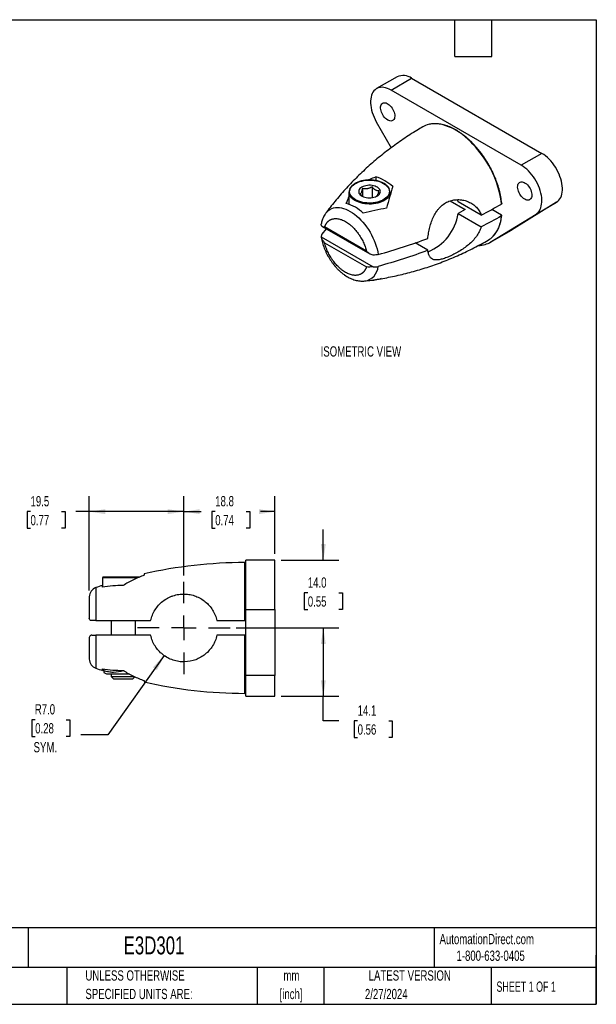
# Model space of a CAD drawing. Header units: millimetres. Extents: x 6 to 273, y 6 to 210.
# Tile 2 of 2: x 154 to 273, y 6 to 210. Entities that reach past the tile are written whole.
import ezdxf

# ---------------------------------------------------------------- set-up
doc = ezdxf.new("R2010")
doc.units = ezdxf.units.MM
doc.linetypes.add('CENTERX2', pattern=[20.32, 12.7, -2.54, 2.54, -2.54])
doc.layers.add('CENTER', color=40, linetype='CENTERX2')
doc.layers.add('DIMENSIONS', color=140, linetype='Continuous', lineweight=25)
doc.layers.add('TEXT', color=140, linetype='Continuous', lineweight=25)
doc.styles.add('SLDTEXTSTYLE0', font='TXT', dxfattribs={"width": 0.7})
doc.styles.add('SLDTEXTSTYLE1', font='TXT', dxfattribs={"width": 0.65})
doc.dimstyles.new('SLDDIMSTYLE0', dxfattribs={"dimtxt": 2.158008, "dimasz": 3.302, "dimexe": 0, "dimexo": 0.0625, "dimgap": 0.539502, "dimtad": 0, "dimtih": 1, "dimtoh": 1, "dimrnd": 1e-09, "dimzin": 4, "dimdsep": 46, "dimtxsty": 'SLDTEXTSTYLE0', "dimsah": 1, "dimcen": 0.09, "dimadec": 0, "dimazin": 1, "dimtfac": 1, "dimtmove": 0, "dimatfit": 0, "dimfxl": 0, "dimfrac": 2, "dimtolj": 1, "dimtzin": 12, "dimarcsym": 0})
doc.dimstyles.new('SLDDIMSTYLE1', dxfattribs={"dimtxt": 2.158008, "dimasz": 3.302, "dimexe": 0, "dimexo": 0.0625, "dimgap": 0.539502, "dimtad": 0, "dimtih": 1, "dimtoh": 1, "dimrnd": 1e-09, "dimzin": 12, "dimdsep": 46, "dimtxsty": 'SLDTEXTSTYLE0', "dimsah": 1, "dimcen": 0.09, "dimadec": 0, "dimazin": 3, "dimtfac": 1, "dimtofl": 0, "dimtmove": 0, "dimatfit": 3, "dimfxl": 0, "dimfrac": 2, "dimtolj": 1, "dimtzin": 12, "dimarcsym": 0})
doc.dimstyles.new('SLDDIMSTYLE4', dxfattribs={"dimtxt": 2.158008, "dimasz": 3.302, "dimexe": 0, "dimexo": 0.0625, "dimgap": 0.539502, "dimtad": 0, "dimtih": 1, "dimtoh": 1, "dimrnd": 1e-09, "dimzin": 4, "dimdsep": 46, "dimtxsty": 'SLDTEXTSTYLE0', "dimsah": 1, "dimcen": 0, "dimadec": 0, "dimazin": 1, "dimtfac": 1, "dimtofl": 0, "dimtmove": 0, "dimatfit": 3, "dimfxl": 0, "dimfrac": 2, "dimtolj": 1, "dimtzin": 12, "dimarcsym": 0})

# ---------------------------------------------------------------- blocks, each defined once
blk = doc.blocks.new('_D_12')
at = {"layer": 'DIMENSIONS'}
for p, q in [((187.91, 94.83), (187.91, 111.2)), ((206.71, 99.29), (206.71, 111.2)), ((187.91, 108.02), (191.47, 108.02)), ((194.4, 108.02), (193.67, 108.02)), ((193.67, 108.02), (193.67, 104.59)), ((200.81, 108.02), (201.54, 108.02)), ((201.54, 108.02), (201.54, 104.59)), ((206.71, 108.02), (203.74, 108.02)), ((193.67, 104.59), (194.4, 104.59)), ((201.54, 104.59), (200.81, 104.59))]:
    blk.add_line(p, q, dxfattribs=at)
for points in [[(187.91, 108.02), (191.21, 107.52), (191.21, 108.53)], [(206.71, 108.02), (203.41, 108.53), (203.41, 107.52)]]:
    blk.add_solid(points, dxfattribs=at)
at = {"layer": 'DIMENSIONS', "char_height": 2.117, "attachment_point": 1, "style": 'SLDTEXTSTYLE0'}
for s, insert in [('18.8', (194.4, 111.24)), ('0.74', (194.4, 107.32))]:
    blk.add_mtext(s, dxfattribs=dict(at, insert=insert))
blk = doc.blocks.new('_D_13')
at = {"layer": 'DIMENSIONS'}
for p, q in [((216.71, 98.02), (216.71, 104.37)), ((207.98, 98.02), (219.89, 98.02)), ((213.51, 91.25), (212.78, 91.25)), ((212.78, 91.25), (212.78, 87.82)), ((219.92, 91.25), (220.64, 91.25)), ((220.64, 91.25), (220.64, 87.82)), ((212.78, 87.82), (213.51, 87.82)), ((220.64, 87.82), (219.92, 87.82)), ((198.72, 84.02), (219.89, 84.02)), ((216.71, 84.02), (216.71, 77.67))]:
    blk.add_line(p, q, dxfattribs=at)
for points in [[(216.71, 98.02), (217.22, 101.33), (216.2, 101.33)], [(216.71, 84.02), (216.2, 80.72), (217.22, 80.72)]]:
    blk.add_solid(points, dxfattribs=at)
at = {"layer": 'DIMENSIONS', "char_height": 2.117, "attachment_point": 1, "style": 'SLDTEXTSTYLE0'}
for s, insert in [('14.0', (213.51, 94.46)), ('0.55', (213.51, 90.54))]:
    blk.add_mtext(s, dxfattribs=dict(at, insert=insert))
blk = doc.blocks.new('_D_14')
at = {"layer": 'DIMENSIONS'}
for p, q in [((198.72, 84.02), (219.89, 84.02)), ((216.71, 84.02), (216.71, 69.92)), ((207.98, 69.92), (219.89, 69.92)), ((216.71, 64.82), (216.71, 69.92)), ((219.9, 64.82), (216.71, 64.82)), ((223.79, 64.82), (223.07, 64.82)), ((223.07, 64.82), (223.07, 61.39)), ((230.21, 64.82), (230.93, 64.82)), ((230.93, 64.82), (230.93, 61.39)), ((223.07, 61.39), (223.79, 61.39)), ((230.93, 61.39), (230.21, 61.39))]:
    blk.add_line(p, q, dxfattribs=at)
for points in [[(216.71, 84.02), (216.2, 80.72), (217.22, 80.72)], [(216.71, 69.92), (217.22, 73.23), (216.2, 73.23)]]:
    blk.add_solid(points, dxfattribs=at)
at = {"layer": 'DIMENSIONS', "char_height": 2.117, "attachment_point": 1, "style": 'SLDTEXTSTYLE0'}
for s, insert in [('14.1', (223.79, 68.03)), ('0.56', (223.79, 64.12))]:
    blk.add_mtext(s, dxfattribs=dict(at, insert=insert))
blk = doc.blocks.new('_D_15')
at = {"layer": 'DIMENSIONS'}
for p, q in [((183.86, 78.31), (172.25, 61.95)), ((157.24, 65.08), (156.52, 65.08)), ((156.52, 65.08), (156.52, 61.65)), ((163.66, 65.08), (164.38, 65.08)), ((164.38, 65.08), (164.38, 61.65)), ((156.52, 61.65), (157.24, 61.65)), ((164.38, 61.65), (163.66, 61.65)), ((172.25, 61.95), (166.69, 61.95))]:
    blk.add_line(p, q, dxfattribs=at)
blk.add_solid([(183.86, 78.31), (181.54, 75.92), (182.36, 75.33)], dxfattribs=at)
at = {"layer": 'DIMENSIONS', "char_height": 2.117, "attachment_point": 1, "style": 'SLDTEXTSTYLE0'}
for s, insert in [('R7.0', (157.16, 68.29)), ('0.28', (157.24, 64.38)), ('SYM.', (156.91, 60.47))]:
    blk.add_mtext(s, dxfattribs=dict(at, insert=insert))
blk = doc.blocks.new('_D_16')
at = {"layer": 'DIMENSIONS'}
for p, q in [((168.41, 91.72), (168.41, 111.2)), ((187.91, 94.83), (187.91, 111.2)), ((156.28, 108.02), (155.56, 108.02)), ((155.56, 108.02), (155.56, 104.59)), ((162.69, 108.02), (163.42, 108.02)), ((163.42, 108.02), (163.42, 104.59)), ((168.41, 108.02), (165.62, 108.02)), ((187.91, 108.02), (168.41, 108.02)), ((155.56, 104.59), (156.28, 104.59)), ((163.42, 104.59), (162.69, 104.59))]:
    blk.add_line(p, q, dxfattribs=at)
for points in [[(168.41, 108.02), (171.71, 107.52), (171.71, 108.53)], [(187.91, 108.02), (184.61, 108.53), (184.61, 107.52)]]:
    blk.add_solid(points, dxfattribs=at)
at = {"layer": 'DIMENSIONS', "char_height": 2.117, "attachment_point": 1, "style": 'SLDTEXTSTYLE0'}
for s, insert in [('19.5', (156.28, 111.24)), ('0.77', (156.28, 107.32))]:
    blk.add_mtext(s, dxfattribs=dict(at, insert=insert))
blk = doc.blocks.new('SW_CENTERMARKSYMBOL_4')
at = {"layer": 'CENTER', "color": 0}
for p, q in [((0, 5.08), (0, 9.54)), ((0, 0), (0, 2.54)), ((-5.08, 0), (-9.54, 0)), ((0, 0), (-2.54, 0)), ((0, 0), (0, -2.54)), ((0, 0), (2.54, 0)), ((5.08, 0), (9.54, 0)), ((0, -5.08), (0, -9.54))]:
    blk.add_line(p, q, dxfattribs=at)

msp = doc.modelspace()

# ---------------------------------------------------------------- linework, layer by layer
for p, q in [((231.942, 197.766), (227.699, 195.317)), ((230.699, 195.02), (234.941, 197.469)), ((234.941, 197.469), (261.811, 181.957)), ((257.569, 179.508), (230.699, 195.02)), ((227.648, 188.476), (230.682, 183.101)), ((261.811, 181.957), (257.569, 179.508)), ((227.529, 177.149), (227.529, 176.353)), ((226.767, 175.026), (226.767, 172.821)), ((221.994, 173.956), (221.994, 171.472)), ((224.815, 174.724), (224.815, 173.101)), ((230.494, 173.324), (230.494, 173.956)), ((242.863, 172.136), (245.954, 170.352)), ((249.271, 169.223), (244.514, 171.97)), ((264.862, 171.892), (255.545, 166.141)), ((260.619, 169.443), (264.862, 171.892)), ((245.954, 170.352), (244.514, 169.52)), ((244.514, 169.52), (249.271, 166.774)), ((251.302, 163.692), (260.619, 169.443)), ((253.478, 169.213), (251.465, 170.375)), ((216.459, 166.902), (226.336, 161.2)), ((225.612, 161.788), (216.976, 166.773)), ((216.272, 164.73), (227.023, 158.523)), ((216.463, 165.312), (217.382, 166.37)), ((251.183, 163.621), (255.426, 166.07)), ((255.545, 166.141), (251.302, 163.692)), ((255.426, 166.07), (255.545, 166.141)), ((216.976, 163.507), (225.612, 158.521)), ((238.273, 161.958), (235.661, 163.466)), ((225.268, 155.627), (225.249, 155.625)), ((206.712, 98.024), (200.712, 98.024)), ((200.712, 87.854), (200.712, 98.024)), ((206.712, 87.854), (206.712, 98.024)), ((200.511, 85.524), (200.511, 97.524)), ((171.162, 94.374), (171.162, 92.444)), ((178.427, 94.374), (171.162, 94.374)), ((178.789, 94.524), (171.312, 94.524)), ((179.712, 95.174), (179.712, 94.894)), ((169.76, 92.34), (169.76, 85.524)), ((171.112, 92.436), (171.112, 92.795)), ((200.712, 87.854), (206.712, 87.854)), ((200.712, 74.224), (200.712, 87.854)), ((206.712, 87.854), (206.712, 74.224)), ((172.912, 85.524), (172.912, 82.524)), ((177.912, 82.524), (177.912, 85.524)), ((169.76, 82.524), (169.76, 75.707)), ((200.511, 70.524), (200.511, 82.524)), ((171.112, 75.253), (171.112, 75.612)), ((171.412, 75.199), (171.412, 75.567)), ((175.412, 75.264), (175.412, 75.199)), ((175.608, 75.146), (175.412, 75.199)), ((171.412, 74.841), (171.962, 74.524)), ((171.962, 74.524), (175.412, 74.524)), ((172.912, 74.524), (172.912, 74.014)), ((172.912, 74.014), (173.402, 73.524)), ((172.912, 74.014), (177.688, 74.014)), ((173.402, 73.524), (177.421, 73.524)), ((175.412, 74.524), (176.68, 74.524)), ((177.421, 73.524), (177.836, 73.938)), ((179.712, 73.154), (179.712, 72.874)), ((206.712, 74.224), (200.712, 74.224)), ((200.712, 69.924), (200.712, 74.224)), ((206.712, 69.924), (206.712, 74.224)), ((200.712, 69.924), (206.712, 69.924))]:
    msp.add_line(p, q)
at = {"flags": 128}
for points in [[(230.699, 195.02), (230.317, 195.22), (229.939, 195.379), (229.567, 195.495), (229.205, 195.568), (228.854, 195.597), (228.518, 195.582), (228.2, 195.522), (227.902, 195.419), (227.627, 195.273), (227.376, 195.085), (227.152, 194.857), (226.958, 194.591), (226.793, 194.288), (226.66, 193.952), (226.559, 193.585), (226.493, 193.19), (226.46, 192.77), (226.461, 192.328), (226.497, 191.869), (226.566, 191.395), (226.67, 190.912), (226.805, 190.421), (226.973, 189.929), (227.17, 189.438), (227.396, 188.952), (227.648, 188.476)], [(229.992, 188.841), (229.768, 188.989), (229.551, 189.174), (229.343, 189.39), (229.151, 189.634), (228.978, 189.898), (228.829, 190.176), (228.708, 190.464), (228.616, 190.752), (228.557, 191.036), (228.531, 191.307), (228.54, 191.56), (228.582, 191.789), (228.658, 191.989), (228.765, 192.154), (228.9, 192.281), (229.062, 192.368), (229.245, 192.411), (229.445, 192.409), (229.659, 192.364), (229.88, 192.276), (230.103, 192.147), (230.325, 191.98), (230.538, 191.779), (230.738, 191.548), (230.922, 191.294), (231.083, 191.022), (231.218, 190.738), (231.325, 190.449), (231.401, 190.162), (231.444, 189.884), (231.452, 189.621), (231.426, 189.379), (231.367, 189.164), (231.276, 188.981), (231.154, 188.834), (231.005, 188.727), (230.832, 188.663), (230.64, 188.642), (230.433, 188.665), (230.215, 188.732), (229.992, 188.841)], [(253.479, 171.499), (253.399, 172.195), (253.285, 172.904), (253.139, 173.623), (252.96, 174.349), (252.75, 175.08), (252.508, 175.814), (252.236, 176.548), (251.935, 177.279), (251.606, 178.004), (251.25, 178.721), (250.868, 179.428), (250.461, 180.122), (250.032, 180.8), (249.581, 181.46), (249.11, 182.1), (248.622, 182.718), (248.116, 183.311), (247.596, 183.877), (247.064, 184.414), (246.52, 184.92), (245.968, 185.394), (245.408, 185.834), (244.844, 186.238), (244.276, 186.605), (243.708, 186.933), (243.14, 187.221), (242.576, 187.469), (242.016, 187.675), (241.464, 187.839), (240.92, 187.961), (240.388, 188.038), (239.868, 188.072), (239.362, 188.063), (238.874, 188.01), (238.437, 187.922)], [(264.862, 171.892), (265.114, 172.076), (265.34, 172.301), (265.538, 172.564), (265.705, 172.864), (265.84, 173.197), (265.944, 173.562), (266.013, 173.955), (266.049, 174.373), (266.05, 174.813), (266.018, 175.271), (265.951, 175.743), (265.85, 176.226), (265.717, 176.716), (265.553, 177.209), (265.358, 177.7), (265.134, 178.186), (264.884, 178.663), (264.608, 179.127), (264.31, 179.575), (263.992, 180.002), (263.656, 180.405), (263.306, 180.781), (262.943, 181.127), (262.571, 181.44), (262.193, 181.717), (261.811, 181.957)], [(260.619, 169.443), (260.872, 169.627), (261.098, 169.852), (261.295, 170.115), (261.462, 170.415), (261.598, 170.748), (261.701, 171.113), (261.771, 171.506), (261.806, 171.924), (261.808, 172.364), (261.775, 172.822), (261.708, 173.294), (261.608, 173.777), (261.475, 174.267), (261.31, 174.76), (261.115, 175.251), (260.891, 175.737), (260.641, 176.214), (260.366, 176.678), (260.068, 177.125), (259.749, 177.552), (259.414, 177.955), (259.063, 178.332), (258.7, 178.677), (258.328, 178.99), (257.95, 179.268), (257.569, 179.508)], [(223.345, 172.405), (223.048, 172.595), (222.789, 172.804), (222.571, 173.027), (222.395, 173.262), (222.265, 173.507), (222.181, 173.759), (222.145, 174.014), (222.157, 174.27), (222.217, 174.524), (222.325, 174.773), (222.478, 175.014), (222.675, 175.243), (222.914, 175.459), (223.192, 175.659), (223.506, 175.84), (223.852, 176.001), (224.226, 176.139), (224.624, 176.253), (225.04, 176.341), (225.471, 176.403), (225.911, 176.437), (226.355, 176.444), (226.797, 176.424), (227.233, 176.375), (227.658, 176.3), (228.066, 176.199), (228.452, 176.073), (228.813, 175.923), (229.143, 175.752), (229.44, 175.561), (229.699, 175.353), (229.917, 175.13), (230.092, 174.895), (230.223, 174.65), (230.306, 174.398), (230.342, 174.142), (230.33, 173.886), (230.27, 173.632), (230.163, 173.384), (230.01, 173.143), (229.813, 172.913), (229.574, 172.698), (229.296, 172.498), (228.982, 172.317), (228.636, 172.156), (228.262, 172.018), (227.864, 171.904), (227.447, 171.816), (227.017, 171.754), (226.577, 171.719), (226.133, 171.712), (225.69, 171.733), (225.254, 171.781), (224.83, 171.857), (224.422, 171.958), (224.036, 172.084), (223.675, 172.234), (223.345, 172.405)], [(224.66, 174.993), (224.446, 174.85), (224.271, 174.691), (224.137, 174.518), (224.049, 174.336), (224.007, 174.149), (224.013, 173.96), (224.067, 173.774), (224.167, 173.594), (224.311, 173.425), (224.496, 173.269), (224.719, 173.131), (224.974, 173.013), (225.256, 172.918), (225.56, 172.847), (225.877, 172.803), (226.203, 172.785), (226.53, 172.796), (226.85, 172.833), (227.157, 172.898), (227.446, 172.987), (227.708, 173.1), (227.939, 173.233), (228.134, 173.385), (228.289, 173.551), (228.4, 173.728), (228.466, 173.913), (228.484, 174.102), (228.454, 174.29), (228.377, 174.473), (228.254, 174.649), (228.089, 174.811), (227.885, 174.959), (227.645, 175.087), (227.376, 175.194), (227.082, 175.277), (226.771, 175.335), (226.448, 175.366), (226.121, 175.37), (225.797, 175.345), (225.482, 175.294), (225.183, 175.217), (224.907, 175.116), (224.66, 174.993)], [(258.276, 172.513), (258.053, 172.661), (257.835, 172.846), (257.627, 173.062), (257.435, 173.305), (257.262, 173.569), (257.113, 173.848), (256.992, 174.135), (256.9, 174.424), (256.841, 174.707), (256.815, 174.979), (256.824, 175.232), (256.867, 175.461), (256.942, 175.661), (257.049, 175.826), (257.185, 175.953), (257.346, 176.039), (257.529, 176.082), (257.729, 176.081), (257.943, 176.036), (258.164, 175.948), (258.388, 175.819), (258.609, 175.652), (258.822, 175.45), (259.023, 175.22), (259.206, 174.966), (259.367, 174.693), (259.503, 174.41), (259.61, 174.121), (259.685, 173.834), (259.728, 173.556), (259.736, 173.293), (259.711, 173.051), (259.651, 172.836), (259.56, 172.653), (259.438, 172.506), (259.289, 172.399), (259.117, 172.335), (258.924, 172.314), (258.717, 172.337), (258.499, 172.404), (258.276, 172.513)], [(230.378, 173.386), (230.296, 173.216), (230.137, 172.972), (229.934, 172.739), (229.689, 172.519), (229.405, 172.316), (229.085, 172.131), (228.733, 171.967), (228.353, 171.826), (227.948, 171.708), (227.525, 171.616), (227.087, 171.551), (226.639, 171.513), (226.187, 171.503), (225.736, 171.52), (225.29, 171.565), (224.855, 171.637), (224.436, 171.735), (224.038, 171.859), (223.664, 172.006), (223.32, 172.175), (223.009, 172.365), (222.734, 172.572), (222.499, 172.796), (222.307, 173.032), (222.159, 173.279), (222.106, 173.397)], [(217.202, 169.599), (217.288, 169.71), (217.547, 169.991), (217.833, 170.232), (218.146, 170.432), (218.483, 170.588), (218.843, 170.7), (219.222, 170.767), (219.62, 170.79), (220.034, 170.767), (220.461, 170.699), (220.898, 170.586), (221.343, 170.43), (221.794, 170.23), (222.248, 169.988), (222.701, 169.706), (223.152, 169.386), (223.597, 169.028), (224.035, 168.636), (224.461, 168.211), (224.875, 167.756), (225.273, 167.275), (225.653, 166.769), (226.012, 166.241), (226.349, 165.696), (226.662, 165.136), (226.949, 164.564), (227.207, 163.984), (227.436, 163.399), (227.634, 162.813), (227.8, 162.23), (227.933, 161.652), (228.032, 161.083)], [(244.514, 171.97), (244.41, 172.364), (244.395, 172.412)]]:
    msp.add_lwpolyline(points, dxfattribs=at)
for centre, radius, start, end in [((233.187, 195.051), 2.987, 54.03772, 114.65182), ((239.547, 183.432), 4.624, 103.89167, 120.03094), ((224.161, 167.261), 10.445, 48.81322, 71.19215), ((223.461, 173.956), 1.466, 156.94118, 202.42548), ((229.017, 173.956), 1.475, 337.25778, 22.82161), ((219.239, 163.751), 8.185, 45.66441, 74.34096), ((234.584, 170.99), 10.038, 291.81997, 351.57663), ((246.52, 169.457), 6.971, 318.6789, 356.64492), ((248.432, 168.046), 4.608, 299.93522, 316.15217), ((248.677, 168.05), 5.088, 271.01557, 301.0662), ((224.777, 158.852), 3.262, 278.64761, 356.15886), ((200.712, 2.524), 95, 90.12088, 102.77087), ((200.512, 97.324), 0.2, 0, 90.12088), ((171.312, 94.374), 0.15, 90, 180), ((170.412, 90.45), 2, 109.01444, 180), ((200.712, 2.524), 95, 108.15441, 109.01444), ((170.412, 77.598), 2, 180, 250.98556), ((200.712, 165.524), 95, 250.98556, 251.84559), ((200.712, 165.524), 95, 257.22913, 269.87912), ((200.512, 70.724), 0.2, 269.87912, 360)]:
    msp.add_arc(centre, radius, start, end)
for points, knots in [([(237.234, 187.433), (236.828, 187.196), (235.934, 186.672), (234.578, 185.82), (233.164, 184.885), (231.775, 183.915), (230.414, 182.913), (229.081, 181.88), (227.779, 180.816), (226.508, 179.724), (225.27, 178.606), (224.066, 177.462), (222.897, 176.295), (221.766, 175.106), (220.672, 173.898), (219.617, 172.673), (218.604, 171.432), (217.799, 170.405), (217.346, 169.786), (217.203, 169.591)], [0, 0, 0, 0, 0.0515316, 0.1135314, 0.1755147, 0.2374674, 0.299375, 0.3612226, 0.4229943, 0.4846735, 0.5462425, 0.6076822, 0.668972, 0.7300894, 0.7910101, 0.8517077, 0.9121531, 0.9723146, 1, 1, 1, 1]), ([(253.536, 171.587), (253.532, 171.632), (253.509, 171.893), (253.447, 172.381), (253.337, 173.052), (253.196, 173.732), (253.026, 174.418), (252.829, 175.108), (252.603, 175.8), (252.351, 176.492), (252.072, 177.182), (251.768, 177.867), (251.439, 178.545), (251.088, 179.214), (250.714, 179.873), (250.319, 180.519), (249.904, 181.15), (249.471, 181.764), (249.02, 182.359), (248.554, 182.933), (248.073, 183.485), (247.58, 184.013), (247.075, 184.515), (246.561, 184.99), (246.038, 185.435), (245.508, 185.85), (244.974, 186.233), (244.436, 186.584), (243.897, 186.9), (243.357, 187.181), (242.819, 187.426), (242.285, 187.634), (241.755, 187.804), (241.232, 187.936), (240.718, 188.03), (240.214, 188.083), (239.721, 188.098), (239.243, 188.072), (238.825, 188.019), (238.575, 187.957), (238.473, 187.931)], [0, 0, 0, 0, 0.0056029, 0.0327332, 0.0598603, 0.0869819, 0.1140983, 0.1412095, 0.1683161, 0.1954187, 0.2225177, 0.249614, 0.2767081, 0.3038009, 0.3308931, 0.3579853, 0.3850781, 0.4121723, 0.4392686, 0.4663677, 0.4934703, 0.5205772, 0.547689, 0.5748064, 0.60193, 0.62906, 0.6561968, 0.6833401, 0.7104895, 0.7376438, 0.764801, 0.7919569, 0.8191067, 0.846244, 0.8733605, 0.9004468, 0.9274924, 0.9544872, 0.9814231, 1, 1, 1, 1]), ([(226.019, 176.469), (226.108, 176.513), (226.603, 176.756), (227.112, 176.972), (227.529, 177.149)], [0, 0, 0, 0, 0.17930972, 1, 1, 1, 1]), ([(230.365, 174.565), (230.339, 174.627), (230.277, 174.771), (230.133, 174.987), (229.942, 175.212), (229.712, 175.425), (229.447, 175.623), (229.15, 175.804), (228.824, 175.966), (228.471, 176.108), (228.097, 176.228), (227.705, 176.325), (227.298, 176.399), (226.881, 176.449), (226.458, 176.474), (226.032, 176.474), (225.609, 176.449), (225.192, 176.4), (224.785, 176.326), (224.393, 176.229), (224.019, 176.109), (223.666, 175.967), (223.339, 175.805), (223.041, 175.623), (222.775, 175.424), (222.543, 175.209), (222.35, 174.98), (222.207, 174.765), (222.148, 174.624), (222.124, 174.567)], [0, 0, 0, 0, 0.0278684, 0.0649684, 0.1023853, 0.1400617, 0.1779081, 0.2158416, 0.253801, 0.2917465, 0.3296663, 0.3675578, 0.405424, 0.4432705, 0.4811044, 0.5189332, 0.5567648, 0.5946046, 0.6324607, 0.6703414, 0.7082542, 0.7462057, 0.7842001, 0.8222357, 0.8603014, 0.8983565, 0.9363358, 0.9741474, 1, 1, 1, 1]), ([(226.767, 175.026), (226.614, 174.938), (226.458, 174.859), (226.216, 174.763), (226.134, 174.735), (225.966, 174.687), (225.88, 174.668), (225.624, 174.628), (225.457, 174.624), (225.126, 174.652), (224.968, 174.683), (224.815, 174.724)], [0, 0, 0, 0, 0.25, 0.25, 0.375, 0.375, 0.5, 0.5, 0.75, 0.75, 1, 1, 1, 1]), ([(228.196, 174.201), (228.084, 174.201), (227.97, 174.212), (227.793, 174.256), (227.732, 174.275), (227.61, 174.324), (227.546, 174.355), (227.359, 174.463), (227.237, 174.555), (226.995, 174.774), (226.879, 174.896), (226.767, 175.026)], [0, 0, 0, 0, 0.25, 0.25, 0.375, 0.375, 0.5, 0.5, 0.75, 0.75, 1, 1, 1, 1]), ([(231.04, 175.122), (230.817, 174.42), (230.598, 173.697), (230.169, 172.202), (229.959, 171.431), (229.755, 170.631)], [0, 0, 0, 0, 0.5, 0.5, 1, 1, 1, 1]), ([(221.448, 171.632), (221.554, 171.907), (221.735, 172.378), (221.918, 172.819), (221.994, 173.002)], [0, 0, 0, 0, 0.5843641, 1, 1, 1, 1]), ([(224.815, 174.724), (224.774, 174.572), (224.732, 174.427), (224.667, 174.228), (224.645, 174.165), (224.6, 174.047), (224.577, 173.991), (224.509, 173.843), (224.464, 173.768), (224.375, 173.657), (224.333, 173.621), (224.292, 173.597)], [0, 0, 0, 0, 0.25, 0.25, 0.375, 0.375, 0.5, 0.5, 0.75, 0.75, 1, 1, 1, 1]), ([(224.292, 173.597), (224.39, 173.487), (224.562, 173.292), (224.751, 173.149), (224.832, 173.088)], [0, 0, 0, 0, 0.5658908, 1, 1, 1, 1]), ([(227.742, 173.133), (227.755, 173.143), (227.805, 173.182), (227.889, 173.315), (227.986, 173.53), (228.065, 173.75), (228.135, 173.977), (228.175, 174.126), (228.196, 174.201)], [0, 0, 0, 0, 0.0920941, 0.3509903, 0.5289133, 0.7127826, 0.8557335, 1, 1, 1, 1]), ([(238.273, 164.408), (238.311, 164.783), (238.363, 165.164), (238.499, 165.935), (238.583, 166.327), (238.787, 167.115), (238.904, 167.502), (239.177, 168.26), (239.333, 168.633), (239.689, 169.35), (239.886, 169.689), (240.214, 170.164), (240.329, 170.316), (240.572, 170.611), (240.7, 170.752), (241.1, 171.154), (241.384, 171.387), (241.837, 171.686), (241.992, 171.777), (242.313, 171.942), (242.478, 172.016), (242.978, 172.208), (243.317, 172.297), (244.007, 172.406), (244.359, 172.424), (245.047, 172.396), (245.385, 172.35), (246.048, 172.197), (246.372, 172.09), (246.981, 171.825), (247.271, 171.666), (247.813, 171.296), (248.066, 171.084), (248.512, 170.622), (248.707, 170.371), (249.038, 169.828), (249.174, 169.533), (249.271, 169.223)], [0, 0, 0, 0, 0.0625, 0.0625, 0.125, 0.125, 0.1875, 0.1875, 0.25, 0.25, 0.3125, 0.3125, 0.34375, 0.34375, 0.375, 0.375, 0.4375, 0.4375, 0.46875, 0.46875, 0.5, 0.5, 0.5625, 0.5625, 0.625, 0.625, 0.6875, 0.6875, 0.75, 0.75, 0.8125, 0.8125, 0.875, 0.875, 0.9375, 0.9375, 1, 1, 1, 1]), ([(253.535, 171.587), (253.536, 171.576), (253.536, 171.552), (253.513, 171.521), (253.488, 171.505), (253.479, 171.499)], [0, 0, 0, 0, 0.341307, 0.7418201, 1, 1, 1, 1]), ([(217.192, 169.584), (217.19, 169.582), (217.098, 169.468), (216.944, 169.218), (216.733, 168.832), (216.556, 168.417), (216.41, 167.975), (216.322, 167.627), (216.287, 167.426), (216.28, 167.384)], [0, 0, 0, 0, 0.0039197, 0.1856959, 0.370565, 0.559158, 0.7518596, 0.948726, 1, 1, 1, 1]), ([(251.781, 164.881), (251.822, 164.921), (251.969, 165.067), (252.198, 165.355), (252.468, 165.743), (252.709, 166.165), (252.923, 166.617), (253.109, 167.098), (253.266, 167.606), (253.392, 168.141), (253.484, 168.647), (253.519, 168.984), (253.533, 169.126)], [0, 0, 0, 0, 0.040945, 0.1500146, 0.2593072, 0.3688436, 0.4786186, 0.5886076, 0.6987743, 0.809079, 0.919483, 1, 1, 1, 1]), ([(253.479, 169.049), (253.516, 169.071), (253.537, 169.101), (253.537, 169.161), (253.516, 169.191), (253.478, 169.213)], [0, 0, 0, 0, 0.5, 0.5, 1, 1, 1, 1]), ([(216.272, 167.179), (216.265, 167.243), (216.257, 167.312), (216.279, 167.38), (216.28, 167.384)], [0, 0, 0, 0, 0.9319601, 1, 1, 1, 1]), ([(216.272, 167.179), (216.283, 167.097), (216.311, 167.038), (216.392, 166.942), (216.445, 166.906), (216.631, 166.821), (216.792, 166.792), (216.976, 166.773)], [0, 0, 0, 0, 0.25, 0.25, 0.5, 0.5, 1, 1, 1, 1]), ([(216.976, 166.773), (216.996, 166.828), (217.035, 166.938), (217.102, 167.094), (217.175, 167.243), (217.255, 167.385), (217.341, 167.519), (217.434, 167.646), (217.533, 167.765), (217.638, 167.875), (217.748, 167.977), (217.865, 168.071), (217.987, 168.156), (218.114, 168.232), (218.246, 168.299), (218.433, 168.379), (218.684, 168.456), (219.007, 168.509), (219.345, 168.52), (219.705, 168.487), (220.082, 168.411), (220.479, 168.287), (220.884, 168.117), (221.294, 167.901), (221.705, 167.643), (222.043, 167.394), (222.309, 167.177), (222.57, 166.951), (223.005, 166.536), (223.474, 166.009), (223.865, 165.495), (224.069, 165.201), (224.263, 164.909), (224.477, 164.561), (224.726, 164.113), (224.953, 163.654), (225.157, 163.19), (225.336, 162.722), (225.491, 162.253), (225.572, 161.943), (225.612, 161.788)], [0, 0, 0, 0, 0.0159195, 0.031839, 0.0477585, 0.063678, 0.0795975, 0.0955171, 0.1114366, 0.1273561, 0.1432756, 0.1591951, 0.1751146, 0.1910341, 0.2069536, 0.2228731, 0.2564486, 0.2900257, 0.3235886, 0.3571494, 0.3926008, 0.4280194, 0.4640492, 0.5000457, 0.5360755, 0.572072, 0.5898237, 0.6075321, 0.6429507, 0.7100447, 0.7434891, 0.7648411, 0.7771729, 0.8090055, 0.8408379, 0.8726703, 0.9045026, 0.936335, 0.9681674, 1, 1, 1, 1]), ([(249.271, 166.774), (249.174, 166.435), (249.041, 166.104), (248.712, 165.456), (248.514, 165.137), (248.064, 164.515), (247.814, 164.219), (247.275, 163.648), (246.982, 163.372), (246.368, 162.848), (246.049, 162.602), (245.391, 162.135), (245.051, 161.913), (244.014, 161.291), (243.328, 160.943), (242.324, 160.514), (242.003, 160.391), (241.399, 160.189), (241.114, 160.109), (240.577, 159.996), (240.335, 159.964), (239.893, 159.953), (239.693, 159.974), (239.337, 160.07), (239.182, 160.145), (238.907, 160.353), (238.787, 160.487), (238.585, 160.809), (238.501, 160.997), (238.364, 161.433), (238.311, 161.683), (238.273, 161.958)], [0, 0, 0, 0, 0.0625, 0.0625, 0.125, 0.125, 0.1875, 0.1875, 0.25, 0.25, 0.3125, 0.3125, 0.375, 0.375, 0.5, 0.5, 0.5625, 0.5625, 0.625, 0.625, 0.6875, 0.6875, 0.75, 0.75, 0.8125, 0.8125, 0.875, 0.875, 0.9375, 0.9375, 1, 1, 1, 1]), ([(216.463, 165.312), (216.388, 165.221), (216.334, 165.127), (216.27, 164.931), (216.26, 164.83), (216.272, 164.73)], [0, 0, 0, 0, 0.5, 0.5, 1, 1, 1, 1]), ([(216.272, 164.73), (216.283, 164.647), (216.311, 164.548), (216.392, 164.34), (216.445, 164.234), (216.631, 163.914), (216.792, 163.701), (216.976, 163.507)], [0, 0, 0, 0, 0.25, 0.25, 0.5, 0.5, 1, 1, 1, 1]), ([(216.277, 164.704), (216.281, 164.677), (216.312, 164.466), (216.393, 164.067), (216.531, 163.507), (216.702, 162.949), (216.901, 162.395), (217.129, 161.847), (217.382, 161.308), (217.662, 160.779), (217.965, 160.263), (218.29, 159.762), (218.638, 159.279), (219.005, 158.815), (219.392, 158.373), (219.796, 157.954), (220.217, 157.561), (220.653, 157.197), (221.103, 156.863), (221.566, 156.562), (222.04, 156.297), (222.522, 156.07), (223.01, 155.885), (223.499, 155.744), (223.985, 155.648), (224.464, 155.599), (224.883, 155.591), (225.14, 155.619), (225.242, 155.629)], [0, 0, 0, 0, 0.00581, 0.0464142, 0.0868734, 0.1272092, 0.1674267, 0.2075439, 0.2475867, 0.2875855, 0.3275733, 0.3675826, 0.4076389, 0.4477779, 0.4880343, 0.5284414, 0.5690278, 0.6098147, 0.6508089, 0.6919942, 0.7333197, 0.7746518, 0.8158094, 0.8565792, 0.896739, 0.9361043, 0.9745676, 1, 1, 1, 1]), ([(225.612, 158.521), (225.593, 158.467), (225.554, 158.357), (225.487, 158.201), (225.413, 158.052), (225.333, 157.91), (225.247, 157.775), (225.154, 157.649), (225.055, 157.53), (224.951, 157.419), (224.84, 157.317), (224.724, 157.224), (224.602, 157.139), (224.475, 157.062), (224.343, 156.995), (224.155, 156.915), (223.904, 156.838), (223.582, 156.786), (223.243, 156.775), (222.883, 156.808), (222.506, 156.884), (222.109, 157.008), (221.705, 157.178), (221.294, 157.393), (220.884, 157.652), (220.545, 157.9), (220.279, 158.117), (220.018, 158.344), (219.584, 158.758), (219.114, 159.285), (218.724, 159.799), (218.519, 160.093), (218.325, 160.385), (218.111, 160.733), (217.862, 161.182), (217.635, 161.64), (217.431, 162.105), (217.252, 162.573), (217.097, 163.042), (217.017, 163.352), (216.976, 163.507)], [0, 0, 0, 0, 0.0159195, 0.031839, 0.0477585, 0.063678, 0.0795975, 0.0955171, 0.1114366, 0.1273561, 0.1432756, 0.1591951, 0.1751146, 0.1910341, 0.2069536, 0.2228731, 0.2564486, 0.2900257, 0.3235886, 0.3571494, 0.3926008, 0.4280194, 0.4640492, 0.5000457, 0.5360755, 0.572072, 0.5898237, 0.6075321, 0.6429507, 0.7100447, 0.7434891, 0.7648411, 0.7771729, 0.8090055, 0.8408379, 0.8726703, 0.9045026, 0.936335, 0.9681674, 1, 1, 1, 1]), ([(225.262, 155.631), (225.471, 155.654), (226.197, 155.732), (227.447, 155.908), (229.012, 156.159), (230.587, 156.455), (232.168, 156.791), (233.753, 157.17), (235.339, 157.591), (236.924, 158.055), (238.506, 158.561), (240.082, 159.108), (241.651, 159.698), (243.21, 160.328), (244.757, 161), (246.29, 161.711), (247.808, 162.462), (249.291, 163.24), (250.257, 163.786), (250.731, 164.054)], [0, 0, 0, 0, 0.0241349, 0.0836369, 0.1434919, 0.2036631, 0.2641165, 0.3248209, 0.3857477, 0.4468704, 0.5081649, 0.5696088, 0.6311816, 0.6928642, 0.7546388, 0.8164887, 0.8783982, 0.9403523, 1, 1, 1, 1]), ([(227.023, 160.973), (226.88, 160.979), (226.743, 161.015), (226.48, 161.118), (226.357, 161.184), (226.006, 161.409), (225.797, 161.593), (225.612, 161.788)], [0, 0, 0, 0, 0.25, 0.25, 0.5, 0.5, 1, 1, 1, 1]), ([(228.032, 161.083), (227.875, 161.04), (227.711, 161.009), (227.372, 160.972), (227.197, 160.966), (227.023, 160.973)], [0, 0, 0, 0, 0.5, 0.5, 1, 1, 1, 1]), ([(227.023, 158.523), (226.88, 158.529), (226.743, 158.526), (226.48, 158.517), (226.357, 158.511), (226.006, 158.501), (225.797, 158.503), (225.612, 158.521)], [0, 0, 0, 0, 0.25, 0.25, 0.5, 0.5, 1, 1, 1, 1]), ([(227.023, 158.523), (227.197, 158.516), (227.369, 158.522), (227.708, 158.559), (227.875, 158.59), (228.032, 158.634)], [0, 0, 0, 0, 0.5, 0.5, 1, 1, 1, 1]), ([(228.648, 156.108), (228.546, 156.074), (228.244, 155.976), (227.733, 155.853), (226.978, 155.723), (226.326, 155.664), (225.895, 155.686), (225.802, 155.691)], [0, 0, 0, 0, 0.1088564, 0.3223743, 0.5358537, 0.8993799, 1, 1, 1, 1]), ([(179.712, 94.894), (178.966, 94.622), (178.233, 94.314), (176.798, 93.615), (176.095, 93.225), (175.412, 92.784)], [0, 0, 0, 0, 0.5, 0.5, 1, 1, 1, 1]), ([(168.412, 90.45), (168.412, 90.449), (168.412, 90.447), (168.412, 90.438), (168.412, 90.415), (168.412, 90.367), (168.412, 90.289), (168.412, 90.196), (168.412, 89.996), (168.412, 89.683), (168.412, 89.329), (168.412, 89.114), (168.412, 88.893), (168.412, 88.619), (168.412, 88.245), (168.412, 87.844), (168.412, 87.419), (168.412, 86.973), (168.412, 86.508), (168.412, 86.185), (168.412, 86.024)], [0, 0, 0, 0, 0.0240281, 0.0480554, 0.0720835, 0.1440818, 0.1795878, 0.2150072, 0.2858496, 0.4200472, 0.486941, 0.529648, 0.5543135, 0.6179833, 0.6816528, 0.7453221, 0.8089914, 0.8726607, 0.9363302, 1, 1, 1, 1]), ([(181.074, 85.524), (181.162, 85.922), (181.282, 86.305), (181.584, 87.044), (181.767, 87.401), (182.194, 88.083), (182.434, 88.4), (182.964, 88.991), (183.255, 89.266), (183.887, 89.765), (184.221, 89.985), (184.748, 90.271), (184.929, 90.36), (185.299, 90.521), (185.49, 90.595), (186.07, 90.789), (186.462, 90.884), (187.057, 90.974), (187.257, 90.996), (187.659, 91.022), (187.863, 91.027), (188.463, 91.014), (188.856, 90.971), (189.626, 90.822), (190.005, 90.715), (190.727, 90.445), (191.072, 90.281), (191.736, 89.9), (192.052, 89.681), (192.64, 89.2), (192.914, 88.936), (193.421, 88.359), (193.655, 88.044), (194.064, 87.385), (194.241, 87.039), (194.54, 86.308), (194.662, 85.921), (194.749, 85.524)], [0, 0, 0, 0, 0.0625, 0.0625, 0.125, 0.125, 0.1875, 0.1875, 0.25, 0.25, 0.3125, 0.3125, 0.34375, 0.34375, 0.375, 0.375, 0.4375, 0.4375, 0.46875, 0.46875, 0.5, 0.5, 0.5625, 0.5625, 0.625, 0.625, 0.6875, 0.6875, 0.75, 0.75, 0.8125, 0.8125, 0.875, 0.875, 0.9375, 0.9375, 1, 1, 1, 1]), ([(168.912, 85.524), (168.818, 85.524), (168.741, 85.548), (168.612, 85.617), (168.563, 85.661), (168.446, 85.804), (168.412, 85.917), (168.412, 86.024)], [0, 0, 0, 0, 0.25, 0.25, 0.5, 0.5, 1, 1, 1, 1]), ([(169.76, 85.524), (169.596, 85.524), (169.442, 85.524), (169.157, 85.524), (169.026, 85.524), (168.912, 85.524)], [0, 0, 0, 0, 0.5, 0.5, 1, 1, 1, 1]), ([(200.712, 85.524), (200.712, 85.524), (200.69, 85.524), (200.616, 85.524), (200.564, 85.524), (200.511, 85.524)], [0, 0, 0, 0, 0.5, 0.5, 1, 1, 1, 1]), ([(168.912, 82.524), (168.818, 82.524), (168.741, 82.499), (168.612, 82.431), (168.563, 82.387), (168.446, 82.244), (168.412, 82.131), (168.412, 82.024)], [0, 0, 0, 0, 0.25, 0.25, 0.5, 0.5, 1, 1, 1, 1]), ([(168.412, 82.024), (168.412, 81.943), (168.412, 81.781), (168.412, 81.543), (168.412, 81.308), (168.412, 81.078), (168.412, 80.852), (168.412, 80.631), (168.412, 80.416), (168.412, 80.207), (168.412, 80.003), (168.412, 79.806), (168.412, 79.616), (168.412, 79.433), (168.412, 79.257), (168.412, 79.026), (168.412, 78.755), (168.412, 78.463), (168.412, 78.21), (168.412, 77.996), (168.412, 77.852), (168.412, 77.758), (168.412, 77.701), (168.412, 77.656), (168.412, 77.622), (168.412, 77.601), (168.412, 77.599), (168.412, 77.598)], [0, 0, 0, 0, 0.0318343, 0.0636686, 0.0955029, 0.1273372, 0.1591715, 0.1910058, 0.2228401, 0.2546744, 0.2865087, 0.318343, 0.3501773, 0.3820116, 0.4138459, 0.4456802, 0.5128213, 0.5799656, 0.6470814, 0.714193, 0.7850853, 0.8205086, 0.8559317, 0.8919642, 0.9279967, 0.9639985, 1, 1, 1, 1]), ([(168.912, 82.524), (169.026, 82.524), (169.154, 82.524), (169.439, 82.524), (169.596, 82.524), (169.76, 82.524)], [0, 0, 0, 0, 0.5, 0.5, 1, 1, 1, 1]), ([(194.749, 82.524), (194.662, 82.127), (194.543, 81.747), (194.246, 81.018), (194.066, 80.667), (193.653, 80), (193.423, 79.691), (192.917, 79.116), (192.64, 78.848), (192.049, 78.364), (191.737, 78.149), (191.079, 77.77), (190.731, 77.605), (189.643, 77.197), (188.884, 77.045), (187.678, 77.016), (187.275, 77.041), (186.482, 77.16), (186.089, 77.253), (185.312, 77.512), (184.941, 77.673), (184.233, 78.055), (183.893, 78.278), (183.263, 78.775), (182.972, 79.048), (182.439, 79.641), (182.195, 79.964), (181.771, 80.64), (181.589, 80.994), (181.284, 81.735), (181.162, 82.125), (181.074, 82.524)], [0, 0, 0, 0, 0.0625, 0.0625, 0.125, 0.125, 0.1875, 0.1875, 0.25, 0.25, 0.3125, 0.3125, 0.375, 0.375, 0.5, 0.5, 0.5625, 0.5625, 0.625, 0.625, 0.6875, 0.6875, 0.75, 0.75, 0.8125, 0.8125, 0.875, 0.875, 0.9375, 0.9375, 1, 1, 1, 1]), ([(200.511, 82.524), (200.564, 82.524), (200.616, 82.524), (200.69, 82.524), (200.712, 82.524), (200.712, 82.524)], [0, 0, 0, 0, 0.5, 0.5, 1, 1, 1, 1]), ([(175.412, 75.199), (174.759, 74.981), (174.096, 74.842), (173.075, 74.841), (172.736, 74.875), (172.068, 75), (171.739, 75.09), (171.412, 75.199)], [0, 0, 0, 0, 0.5, 0.5, 0.75, 0.75, 1, 1, 1, 1]), ([(171.412, 75.199), (171.412, 75.144), (171.412, 75.035), (171.412, 74.92), (171.412, 74.85), (171.412, 74.848), (171.412, 74.847)], [0, 0, 0, 0, 0.2646097, 0.5291446, 0.7995978, 1, 1, 1, 1]), ([(175.412, 75.264), (176.095, 74.823), (176.798, 74.433), (178.233, 73.734), (178.966, 73.426), (179.712, 73.154)], [0, 0, 0, 0, 0.5, 0.5, 1, 1, 1, 1])]:
    msp.add_open_spline(points, degree=3, knots=knots)
for points in [[(249.271, 169.223), (250.714, 169.957), (252.116, 170.716), (253.479, 171.499)], [(229.755, 170.631), (228.147, 170.393), (226.549, 170.05), (224.959, 169.605)], [(253.479, 169.049), (252.116, 168.266), (250.714, 167.507), (249.271, 166.774)], [(228.032, 161.083), (231.568, 162.066), (234.981, 163.175), (238.273, 164.408)], [(238.273, 161.958), (234.981, 160.726), (231.568, 159.616), (228.032, 158.634)], [(175.412, 92.784), (173.97, 92.798), (172.537, 92.681), (171.112, 92.436)], [(169.76, 85.524), (173.464, 85.524), (177.236, 85.524), (181.074, 85.524)], [(194.749, 85.524), (196.668, 85.524), (198.589, 85.524), (200.511, 85.524)], [(181.074, 82.524), (177.236, 82.524), (173.464, 82.524), (169.76, 82.524)], [(200.511, 82.524), (198.589, 82.524), (196.668, 82.524), (194.749, 82.524)], [(171.112, 75.612), (172.537, 75.367), (173.97, 75.25), (175.412, 75.264)]]:
    msp.add_open_spline(points, degree=3)
at = {"layer": 'TEXT'}
for p, q in [((6.35, 209.55), (273.05, 209.55)), ((243.84, 201.93), (243.84, 209.55)), ((251.46, 201.93), (251.46, 209.55)), ((273.05, 209.55), (273.05, 6.35)), ((243.84, 201.93), (251.46, 201.93)), ((273.05, 22.126), (6.35, 22.126)), ((155.759, 22.126), (155.759, 13.97)), ((239.575, 22.126), (239.575, 13.97)), ((273.05, 6.35), (273.05, 16.51)), ((273.05, 13.97), (6.35, 13.97)), ((163.78, 13.97), (163.78, 6.35)), ((203.024, 13.97), (203.024, 6.35)), ((216.812, 13.97), (216.812, 6.35)), ((251.349, 13.97), (251.349, 6.35)), ((6.35, 6.35), (273.05, 6.35))]:
    msp.add_line(p, q, dxfattribs=at)

# ---------------------------------------------------------------- block references
at = {"layer": 'CENTER'}
msp.add_blockref('SW_CENTERMARKSYMBOL_4', (187.912, 84.024), dxfattribs=at)

# ---------------------------------------------------------------- texts
at = {"color": 179, "linetype": 'Continuous', "lineweight": 18, "char_height": 2.11667, "attachment_point": 1, "style": 'SLDTEXTSTYLE0'}
for s, insert in [('AutomationDirect.com', (240.695, 20.877)), ('1-800-633-0405', (244.192, 17.437))]:
    msp.add_mtext(s, dxfattribs=dict(at, insert=insert))
at = {"layer": 'DIMENSIONS', "insert": (216.152, 142.147), "char_height": 2.11667, "attachment_point": 1, "style": 'SLDTEXTSTYLE0'}
msp.add_mtext('ISOMETRIC VIEW', dxfattribs=at)
at = {"layer": 'TEXT'}
for s, insert, char_height, attachment_point, style in [('E3D301', (175.502, 20.364), 3.7042, 1, 'SLDTEXTSTYLE0'), ('METRIC UNITS USED', (128.478, 13.364), 2.11667, 1, 'SLDTEXTSTYLE0'), ('UNLESS OTHERWISE', (167.608, 13.364), 2.11667, 1, 'SLDTEXTSTYLE0'), ('mm', (210.13, 13.361), 2.1167, 2, 'SLDTEXTSTYLE0'), ('LATEST VERSION', (234.552, 13.364), 2.11667, 2, 'SLDTEXTSTYLE0'), ('SHEET 1 OF 1', (252.441, 11.051), 2.11667, 1, 'SLDTEXTSTYLE1'), ('SPECIFIED UNITS ARE:', (167.608, 9.542), 2.11667, 1, 'SLDTEXTSTYLE0'), ('[inch]', (210.047, 9.539), 2.1167, 2, 'SLDTEXTSTYLE0'), ('2/27/2024', (229.701, 9.528), 2.1167, 2, 'SLDTEXTSTYLE0')]:
    msp.add_mtext(s, dxfattribs=dict(at, insert=insert, char_height=char_height, attachment_point=attachment_point, style=style))

# ---------------------------------------------------------------- dimensions: what is measured, and where the dimension line sits
at = {"layer": 'DIMENSIONS'}
for base, p2, picture, middle in [((168.412, 108.024), (168.412, 90.45), '_D_16', (159.487, 108.024)), ((206.712, 108.024), (206.712, 98.024), '_D_12', (197.605, 108.024))]:
    dim = msp.add_linear_dim(base=base, p1=(187.912, 93.564), p2=p2, dimstyle='SLDDIMSTYLE1', dxfattribs=at)
    dim.commit()
    dim.dimension.update_dxf_attribs({"geometry": picture, "text_midpoint": middle, "dimtype": 160})
for base, p1, p2, dimstyle, picture, middle in [((216.712, 84.024), (206.712, 98.024), (197.452, 84.024), 'SLDDIMSTYLE0', '_D_13', (216.712, 91.245)), ((216.712, 69.924), (197.452, 84.024), (206.712, 69.924), 'SLDDIMSTYLE1', '_D_14', (216.712, 64.823))]:
    dim = msp.add_linear_dim(base=base, p1=p1, p2=p2, angle=90, dimstyle=dimstyle, dxfattribs=at)
    dim.commit()
    dim.dimension.update_dxf_attribs({"geometry": picture, "text_midpoint": middle, "dimtype": 160})
dim = msp.add_radius_dim(center=(187.912, 84.024), mpoint=(183.861, 78.315), text='<>\\PSYM.', dimstyle='SLDDIMSTYLE4', dxfattribs=at)
dim.commit()
dim.dimension.update_dxf_attribs({"geometry": '_D_15', "text_midpoint": (160.45, 63.063), "dimtype": 164})

doc.saveas('drawing.dxf')
